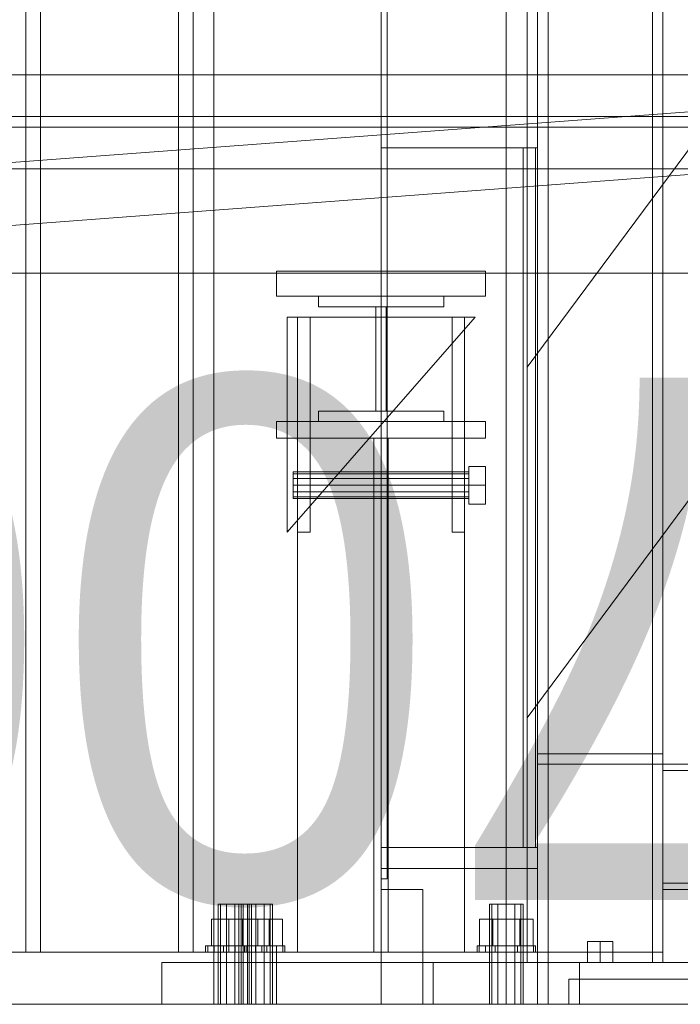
# Model space of a CAD drawing. Header units: millimetres. Extents: x -2233 to 61924, y -68080 to 6847.
# Tile 12 of 256: x -1573 to -1257, y -36000 to -35529. Entities that reach past the tile are written whole.
import ezdxf

# ---------------------------------------------------------------- set-up
doc = ezdxf.new("R2010")
doc.units = ezdxf.units.MM
for name, color, linetype, lineweight in [('COTAS_O', 1, 'Continuous', 0), ('frontal_briquetadora', 7, 'Continuous', 0), ('frontal_C03', 7, 'Continuous', 0), ('frontal_C04', 7, 'Continuous', 0), ('frontal_dosificador', 7, 'Continuous', 0), ('frontal_secador', 7, 'Continuous', 0)]:
    doc.layers.add(name, color=color, linetype=linetype, lineweight=lineweight)
doc.dimstyles.new('R19_100', dxfattribs={"dimtxt": 250, "dimasz": 150, "dimexe": 150, "dimexo": 80, "dimgap": 100, "dimtad": 1, "dimtih": 1, "dimtoh": 1, "dimdsep": 46, "dimcen": 0.09, "dimadec": 0, "dimazin": 0, "dimtfac": 1, "dimtdec": 4, "dimtofl": 0, "dimtmove": 0, "dimatfit": 3, "dimfxl": 1, "dimtolj": 1, "dimtzin": 0, "dimarcsym": 0})

# ---------------------------------------------------------------- blocks, each defined once
blk = doc.blocks.new('DIM_R28_54')
at = {"layer": 'COTAS_O'}
for p, q in [((-1850, -34900), (-1850, -35600)), ((-150, -34900), (-150, -35600)), ((-1850, -35600), (-1700, -35555)), ((-150, -35600), (-300, -35555)), ((-150, -35600), (-1850, -35600)), ((-1850, -35600), (-1700, -35645)), ((-150, -35600), (-300, -35645))]:
    blk.add_line(p, q, dxfattribs=at)
blk.add_text('1700 O', height=250, rotation=180, dxfattribs=at).set_placement((-1000, -35700))
blk = doc.blocks.new('DIM_R28_57')
at = {"layer": 'COTAS_O'}
for p, q in [((-1480, -33670), (-780, -33670)), ((-780, -33670), (-825, -33820)), ((-780, -36000), (-780, -33670)), ((-780, -33670), (-735, -33820)), ((-780, -36000), (-825, -35850)), ((-780, -36000), (-735, -35850)), ((-1480, -36000), (-780, -36000))]:
    blk.add_line(p, q, dxfattribs=at)
blk.add_text('2330 O', height=250, rotation=90, dxfattribs=at).set_placement((-880, -34835))
blk = doc.blocks.new('DIM_R28_58')
at = {"layer": 'COTAS_O'}
for p, q in [((-1480, -35300), (-1330, -35255)), ((490, -35300), (340, -35255)), ((-1480, -36000), (-1480, -35300)), ((-1480, -35300), (490, -35300)), ((-1480, -35300), (-1330, -35345)), ((490, -35300), (340, -35345)), ((490, -36000), (490, -35300))]:
    blk.add_line(p, q, dxfattribs=at)
blk.add_text('1970 O', height=250, dxfattribs=at).set_placement((-495, -35200))
blk = doc.blocks.new('DIM_R28_59')
at = {"layer": 'COTAS_O'}
for p, q in [((-1400, -33000), (-700, -33000)), ((-700, -33000), (-745, -33150)), ((-700, -36000), (-700, -33000)), ((-700, -33000), (-655, -33150)), ((-700, -36000), (-745, -35850)), ((-700, -36000), (-655, -35850)), ((-1400, -36000), (-700, -36000))]:
    blk.add_line(p, q, dxfattribs=at)
blk.add_text('3000 O', height=250, rotation=90, dxfattribs=at).set_placement((-800, -34500))
blk = doc.blocks.new('DIM_R28_60')
at = {"layer": 'COTAS_O'}
for p, q in [((-1400, -35300), (-1250, -35255)), ((1400, -35300), (1250, -35255)), ((-1400, -36000), (-1400, -35300)), ((-1400, -35300), (1400, -35300)), ((-1400, -35300), (-1250, -35345)), ((1400, -35300), (1250, -35345)), ((1400, -36000), (1400, -35300))]:
    blk.add_line(p, q, dxfattribs=at)
blk.add_text('2800 O', height=250, dxfattribs=at).set_placement((0, -35200))

msp = doc.modelspace()

# ---------------------------------------------------------------- linework, layer by layer
at = {"layer": 'frontal_briquetadora'}
for p, q in [((-1480, -35980), (-1480, -34940)), ((-1480, -35980), (-1480, -34950)), ((-1330, -35980), (-1330, -34950)), ((-1330, -35694.962), (-777.418, -34950)), ((-1330, -35862.816), (-720.639, -35041.307)), ((-1330, -35862.816), (-1330, -35694.962)), ((-1505, -36000), (-1505, -35980)), ((-1505, -35980), (-1305, -35980)), ((-1480, -35980), (-1330, -35980)), ((-1305, -36000), (-1305, -35980)), ((-1505, -36000), (-1305, -36000))]:
    msp.add_line(p, q, dxfattribs=at)
at = {"layer": 'frontal_C03'}
for p, q in [((-1570, -35975), (-1570, -32996.942)), ((-1563, -35975), (-1563, -32996.942)), ((-1497, -35975), (-1497, -32996.942)), ((-1490, -35975), (-1490, -32996.942)), ((-1570, -35975), (-1570, -33266.434)), ((-1563, -35975), (-1563, -33266.434)), ((-1497, -35975), (-1497, -33266.434)), ((-1490, -35975), (-1490, -33266.434)), ((-1570, -35975), (-1570, -33805.417)), ((-1563, -35975), (-1563, -33805.417)), ((-1497, -35975), (-1497, -33805.417)), ((-1490, -35975), (-1490, -33805.417)), ((-1570, -35975), (-1570, -34411.773)), ((-1563, -35975), (-1563, -34411.773)), ((-1497, -35975), (-1497, -34411.773)), ((-1490, -35975), (-1490, -34411.773)), ((-1570, -35975), (-1570, -35018.129)), ((-1563, -35975), (-1563, -35018.129)), ((-1497, -35975), (-1497, -35018.129)), ((-1490, -35975), (-1490, -35018.129)), ((-1570, -35975), (-1570, -35477.158)), ((-1563, -35975), (-1563, -35477.158)), ((-1497, -35975), (-1497, -35477.158)), ((-1490, -35975), (-1490, -35477.158)), ((-1476.928, -35952), (-1478, -35952)), ((-1478, -36000), (-1478, -35952)), ((-1474, -35952), (-1476.928, -35952)), ((-1476.928, -36000), (-1476.928, -35952)), ((-1470, -35952), (-1474, -35952)), ((-1474, -36000), (-1474, -35952)), ((-1470, -35952), (-1466, -35952)), ((-1470, -35952), (-1470, -36000)), ((-1466, -35952), (-1463.072, -35952)), ((-1466, -36000), (-1466, -35952)), ((-1463.072, -35952), (-1462, -35952)), ((-1463.072, -36000), (-1463.072, -35952)), ((-1462, -36000), (-1462, -35952)), ((-1470, -35959.2), (-1481.085, -35959.2)), ((-1481.085, -35972), (-1481.085, -35959.2)), ((-1470, -35959.2), (-1458.915, -35959.2)), ((-1470, -35959.2), (-1470, -35972)), ((-1458.915, -35972), (-1458.915, -35959.2)), ((-1482.934, -35972), (-1484, -35972)), ((-1484, -35975), (-1484, -35972)), ((-1479.899, -35972), (-1482.934, -35972)), ((-1482.934, -35975), (-1482.934, -35972)), ((-1481.085, -35972), (-1470, -35972)), ((-1475.358, -35972), (-1479.899, -35972)), ((-1479.899, -35975), (-1479.899, -35972)), ((-1470, -35972), (-1475.358, -35972)), ((-1475.358, -35975), (-1475.358, -35972)), ((-1470, -35972), (-1464.642, -35972)), ((-1470, -35972), (-1470, -35975)), ((-1470, -35972), (-1458.915, -35972)), ((-1464.642, -35972), (-1460.101, -35972)), ((-1464.642, -35975), (-1464.642, -35972)), ((-1460.101, -35972), (-1457.066, -35972)), ((-1460.101, -35975), (-1460.101, -35972)), ((-1457.066, -35972), (-1456, -35972)), ((-1457.066, -35975), (-1457.066, -35972)), ((-1456, -35975), (-1456, -35972)), ((-1610, -35975), (-1450, -35975)), ((-1570, -35975), (-1563, -35975)), ((-1563, -35975), (-1497, -35975)), ((-1497, -35975), (-1490, -35975)), ((-1482.934, -35975), (-1484, -35975)), ((-1479.899, -35975), (-1482.934, -35975)), ((-1475.358, -35975), (-1479.899, -35975)), ((-1475.358, -35975), (-1470, -35975)), ((-1470, -35975), (-1464.642, -35975)), ((-1464.642, -35975), (-1460.101, -35975)), ((-1460.101, -35975), (-1457.066, -35975)), ((-1457.066, -35975), (-1456, -35975)), ((-1450, -36000), (-1450, -35975)), ((-1610, -36000), (-1450, -36000)), ((-1476.928, -36000), (-1478, -36000)), ((-1474, -36000), (-1476.928, -36000)), ((-1474, -36000), (-1470, -36000)), ((-1470, -36000), (-1466, -36000)), ((-1466, -36000), (-1463.072, -36000)), ((-1463.072, -36000), (-1462, -36000))]:
    msp.add_line(p, q, dxfattribs=at)
at = {"layer": 'frontal_C04'}
for p, q in [((-1751.122, -35610.042), (-551.122, -35520.042)), ((-1748.878, -35639.958), (-548.878, -35549.958)), ((-1750, -35555), (-550, -35555)), ((-1750, -35575), (2600, -35575)), ((-1750, -35580), (2600, -35580)), ((-1750, -35600), (-550, -35600)), ((-1750, -35650), (-550, -35650)), ((-1450, -35649), (-1350, -35649)), ((-1450, -35649), (-1450, -35661)), ((-1350, -35661), (-1350, -35649)), ((-1450, -35661), (-1350, -35661)), ((-1430, -35666), (-1430, -35661)), ((-1430, -35661), (-1370, -35661)), ((-1370, -35661), (-1370, -35666)), ((-1370, -35666), (-1430, -35666)), ((-1402.5, -35716), (-1402.5, -35666)), ((-1402.5, -35666), (-1397.5, -35666)), ((-1397.5, -35666), (-1397.5, -35716)), ((-1445, -35774), (-1355, -35671)), ((-1355, -35671), (-1445, -35671)), ((-1445, -35671), (-1445, -35774)), ((-1440, -35774), (-1440, -35671)), ((-1440, -35671), (-1434, -35671)), ((-1434, -35774), (-1434, -35671)), ((-1366, -35774), (-1366, -35671)), ((-1366, -35671), (-1360, -35671)), ((-1360, -35774), (-1360, -35671)), ((-1430, -35721), (-1430, -35716)), ((-1430, -35716), (-1370, -35716)), ((-1397.5, -35716), (-1402.5, -35716)), ((-1370, -35716), (-1370, -35721)), ((-1450, -35721), (-1350, -35721)), ((-1450, -35721), (-1450, -35729)), ((-1370, -35721), (-1430, -35721)), ((-1350, -35729), (-1350, -35721)), ((-1450, -35729), (-1350, -35729)), ((-1440, -35729), (-1360, -35729)), ((-1440, -35729), (-1440, -35975)), ((-1403.5, -35729), (-1396.5, -35729)), ((-1403.5, -35729), (-1403.5, -35975)), ((-1396.5, -35975), (-1396.5, -35729)), ((-1360, -35975), (-1360, -35729)), ((-1358, -35751.5), (-1358, -35742.493)), ((-1358, -35742.493), (-1350, -35742.493)), ((-1350, -35751.5), (-1350, -35742.493)), ((-1442, -35745.957), (-1442, -35745.1)), ((-1442, -35745.1), (-1358, -35745.1)), ((-1442, -35748.3), (-1442, -35745.957)), ((-1442, -35745.957), (-1358, -35745.957)), ((-1358, -35745.957), (-1358, -35745.1)), ((-1358, -35748.3), (-1358, -35745.957)), ((-1442, -35751.5), (-1442, -35748.3)), ((-1442, -35748.3), (-1358, -35748.3)), ((-1442, -35754.7), (-1442, -35751.5)), ((-1358, -35751.5), (-1442, -35751.5)), ((-1358, -35751.5), (-1358, -35748.3)), ((-1358, -35751.5), (-1358, -35754.7)), ((-1358, -35760.507), (-1358, -35751.5)), ((-1350, -35751.5), (-1358, -35751.5)), ((-1350, -35751.5), (-1350, -35760.507)), ((-1442, -35754.7), (-1442, -35757.043)), ((-1442, -35754.7), (-1358, -35754.7)), ((-1442, -35757.043), (-1442, -35757.9)), ((-1442, -35757.043), (-1358, -35757.043)), ((-1358, -35754.7), (-1358, -35757.043)), ((-1358, -35757.043), (-1358, -35757.9)), ((-1442, -35757.9), (-1358, -35757.9)), ((-1358, -35760.507), (-1350, -35760.507)), ((-1434, -35774), (-1440, -35774)), ((-1360, -35774), (-1366, -35774)), ((-1466.928, -35952), (-1468, -35952)), ((-1468, -36000), (-1468, -35952)), ((-1464, -35952), (-1466.928, -35952)), ((-1466.928, -36000), (-1466.928, -35952)), ((-1460, -35952), (-1464, -35952)), ((-1464, -36000), (-1464, -35952)), ((-1456, -35952), (-1460, -35952)), ((-1460, -36000), (-1460, -35952)), ((-1453.072, -35952), (-1456, -35952)), ((-1456, -36000), (-1456, -35952)), ((-1452, -35952), (-1453.072, -35952)), ((-1453.072, -36000), (-1453.072, -35952)), ((-1452, -35952), (-1452, -36000)), ((-1346.928, -35952), (-1348, -35952)), ((-1348, -36000), (-1348, -35952)), ((-1344, -35952), (-1346.928, -35952)), ((-1346.928, -36000), (-1346.928, -35952)), ((-1340, -35952), (-1344, -35952)), ((-1344, -36000), (-1344, -35952)), ((-1336, -35952), (-1340, -35952)), ((-1340, -36000), (-1340, -35952)), ((-1333.072, -35952), (-1336, -35952)), ((-1336, -36000), (-1336, -35952)), ((-1332, -35952), (-1333.072, -35952)), ((-1333.072, -36000), (-1333.072, -35952)), ((-1332, -35952), (-1332, -36000)), ((-1466.4, -35959.2), (-1472.8, -35959.2)), ((-1472.8, -35972), (-1472.8, -35959.2)), ((-1453.6, -35959.2), (-1466.4, -35959.2)), ((-1466.4, -35972), (-1466.4, -35959.2)), ((-1447.2, -35959.2), (-1453.6, -35959.2)), ((-1453.6, -35972), (-1453.6, -35959.2)), ((-1447.2, -35959.2), (-1447.2, -35972)), ((-1346.4, -35959.2), (-1352.8, -35959.2)), ((-1352.8, -35972), (-1352.8, -35959.2)), ((-1333.6, -35959.2), (-1346.4, -35959.2)), ((-1346.4, -35972), (-1346.4, -35959.2)), ((-1327.2, -35959.2), (-1333.6, -35959.2)), ((-1333.6, -35972), (-1333.6, -35959.2)), ((-1327.2, -35959.2), (-1327.2, -35972)), ((-1472.934, -35972), (-1474, -35972)), ((-1474, -35975), (-1474, -35972)), ((-1469.899, -35972), (-1472.934, -35972)), ((-1472.934, -35975), (-1472.934, -35972)), ((-1466.4, -35972), (-1472.8, -35972)), ((-1465.358, -35972), (-1469.899, -35972)), ((-1469.899, -35975), (-1469.899, -35972)), ((-1453.6, -35972), (-1466.4, -35972)), ((-1460, -35972), (-1465.358, -35972)), ((-1465.358, -35975), (-1465.358, -35972)), ((-1454.642, -35972), (-1460, -35972)), ((-1460, -35975), (-1460, -35972)), ((-1450.101, -35972), (-1454.642, -35972)), ((-1454.642, -35975), (-1454.642, -35972)), ((-1453.6, -35972), (-1447.2, -35972)), ((-1447.066, -35972), (-1450.101, -35972)), ((-1450.101, -35975), (-1450.101, -35972)), ((-1446, -35972), (-1447.066, -35972)), ((-1447.066, -35975), (-1447.066, -35972)), ((-1446, -35972), (-1446, -35975)), ((-1352.934, -35972), (-1354, -35972)), ((-1354, -35975), (-1354, -35972)), ((-1349.899, -35972), (-1352.934, -35972)), ((-1352.934, -35975), (-1352.934, -35972)), ((-1346.4, -35972), (-1352.8, -35972)), ((-1345.358, -35972), (-1349.899, -35972)), ((-1349.899, -35975), (-1349.899, -35972)), ((-1333.6, -35972), (-1346.4, -35972)), ((-1340, -35972), (-1345.358, -35972)), ((-1345.358, -35975), (-1345.358, -35972)), ((-1334.642, -35972), (-1340, -35972)), ((-1340, -35975), (-1340, -35972)), ((-1330.101, -35972), (-1334.642, -35972)), ((-1334.642, -35975), (-1334.642, -35972)), ((-1333.6, -35972), (-1327.2, -35972)), ((-1327.066, -35972), (-1330.101, -35972)), ((-1330.101, -35975), (-1330.101, -35972)), ((-1326, -35972), (-1327.066, -35972)), ((-1327.066, -35975), (-1327.066, -35972)), ((-1326, -35972), (-1326, -35975)), ((-1480, -35975), (-1320, -35975)), ((-1480, -35975), (-1480, -36000)), ((-1472.934, -35975), (-1474, -35975)), ((-1469.899, -35975), (-1472.934, -35975)), ((-1465.358, -35975), (-1469.899, -35975)), ((-1460, -35975), (-1465.358, -35975)), ((-1454.642, -35975), (-1460, -35975)), ((-1450.101, -35975), (-1454.642, -35975)), ((-1447.066, -35975), (-1450.101, -35975)), ((-1447.066, -35975), (-1446, -35975)), ((-1440, -35975), (-1360, -35975)), ((-1403.5, -35975), (-1396.5, -35975)), ((-1352.934, -35975), (-1354, -35975)), ((-1349.899, -35975), (-1352.934, -35975)), ((-1345.358, -35975), (-1349.899, -35975)), ((-1340, -35975), (-1345.358, -35975)), ((-1334.642, -35975), (-1340, -35975)), ((-1330.101, -35975), (-1334.642, -35975)), ((-1327.066, -35975), (-1330.101, -35975)), ((-1327.066, -35975), (-1326, -35975)), ((-1320, -36000), (-1320, -35975)), ((-1480, -36000), (-1320, -36000)), ((-1466.928, -36000), (-1468, -36000)), ((-1464, -36000), (-1466.928, -36000)), ((-1460, -36000), (-1464, -36000)), ((-1456, -36000), (-1460, -36000)), ((-1453.072, -36000), (-1456, -36000)), ((-1453.072, -36000), (-1452, -36000)), ((-1346.928, -36000), (-1348, -36000)), ((-1344, -36000), (-1346.928, -36000)), ((-1340, -36000), (-1344, -36000)), ((-1336, -36000), (-1340, -36000)), ((-1333.072, -36000), (-1336, -36000)), ((-1333.072, -36000), (-1332, -36000))]:
    msp.add_line(p, q, dxfattribs=at)
at = {"layer": 'frontal_dosificador'}
for p, q in [((-1090, -35988), (-1310, -35988)), ((-1310, -36000), (-1310, -35988)), ((-1090, -36000), (-1310, -36000))]:
    msp.add_line(p, q, dxfattribs=at)
at = {"layer": 'frontal_secador'}
for p, q in [((-1400, -36000), (-1400, -33000)), ((-1340, -36000), (-1340, -33000)), ((-1400, -36000), (-1400, -33075)), ((-1400, -35590), (-1400, -33075)), ((-1400, -35940), (-1400, -33075)), ((-1397, -35940), (-1397, -33075)), ((-1325, -36000), (-1325, -33075)), ((-1325, -35590), (-1325, -33075)), ((-1325, -35980), (-1325, -33075)), ((-1320, -35980), (-1320, -33075)), ((-1270, -35980), (-1270, -33075)), ((-1265, -35980), (-1265, -33075)), ((-1400, -36000), (-1400, -33250)), ((-1400, -36000), (-1400, -35100)), ((-1400, -35590), (-1325, -35590)), ((-1400, -35925), (-1400, -35590)), ((-1332, -35590), (-1326, -35590)), ((-1332, -35925), (-1332, -35590)), ((-1326, -35925), (-1326, -35590)), ((-1325, -35925), (-1325, -35590)), ((-1325, -35880), (-1265, -35880)), ((-1325, -35885), (-1325, -35880)), ((-1265, -35885), (-1265, -35880)), ((-1325, -35885), (-1265, -35885)), ((-1325, -35885), (-1320, -35885)), ((-1325, -35975), (-1325, -35885)), ((-1320, -35975), (-1320, -35885)), ((-1270, -35885), (-1265, -35885)), ((-1270, -35975), (-1270, -35885)), ((-1265, -35885), (1265, -35885)), ((-1265, -35888), (-1265, -35885)), ((-1265, -35975), (-1265, -35885)), ((-1265, -35888), (1265, -35888)), ((-1265, -35942), (-1265, -35888)), ((-1400, -35925), (-1325, -35925)), ((-1400, -36000), (-1400, -35925)), ((-1400, -35935), (-1400, -35925)), ((-1332, -35925), (-1326, -35925)), ((-1325, -36000), (-1325, -35925)), ((-1325, -35935), (-1325, -35925)), ((-1400, -35935), (-1325, -35935)), ((-1400, -35940), (-1397, -35940)), ((-1400, -35945), (-1380, -35945)), ((-1400, -36000), (-1400, -35945)), ((-1380, -36000), (-1380, -35945)), ((-1265, -35942), (1265, -35942)), ((-1265, -35945), (-1265, -35942)), ((-1265, -35945), (1265, -35945)), ((-1295, -35970), (-1301.062, -35970)), ((-1301.062, -35980), (-1301.062, -35970)), ((-1295, -35970), (-1288.938, -35970)), ((-1295, -35970), (-1295, -35980)), ((-1288.938, -35980), (-1288.938, -35970)), ((-1325, -35975), (-1265, -35975)), ((-1325, -35980), (-1325, -35975)), ((-1325, -35975), (-1320, -35975)), ((-1270, -35975), (-1265, -35975)), ((-1265, -35980), (-1265, -35975)), ((-1375, -35980), (-1215, -35980)), ((-1375, -36000), (-1375, -35980)), ((-1325, -35980), (-1320, -35980)), ((-1325, -35980), (-1265, -35980)), ((-1320, -35980), (-1270, -35980)), ((-1301.062, -35980), (-1295, -35980)), ((-1295, -35980), (-1288.938, -35980)), ((-1270, -35980), (-1265, -35980)), ((-1400, -36000), (-1325, -36000)), ((-1400, -36000), (-1380, -36000)), ((-1400, -36000), (1400, -36000)), ((-1400, -36000), (-1340, -36000)), ((-1375, -36000), (-1215, -36000))]:
    msp.add_line(p, q, dxfattribs=at)

# ---------------------------------------------------------------- dimensions: what is measured, and where the dimension line sits
at = {"layer": 'COTAS_O'}
for p1, p2, distance, picture, middle in [((-1400, -36000), (-1400, -33000), -700, 'DIM_R28_59', (-700, -34500)), ((-1480, -36000), (-1480, -33670), -700, 'DIM_R28_57', (-780, -34835)), ((-150, -34900), (-1850, -34900), 700, 'DIM_R28_54', (-1000, -35600)), ((-1480, -36000), (490, -36000), 700, 'DIM_R28_58', (-495, -35300)), ((-1400, -36000), (1400, -36000), 700, 'DIM_R28_60', (0, -35300))]:
    dim = msp.add_aligned_dim(p1=p1, p2=p2, distance=distance, text='<> O', dimstyle='R19_100', dxfattribs=at)
    dim.commit()
    dim.dimension.update_dxf_attribs({"geometry": picture, "text_midpoint": middle})

doc.saveas('drawing.dxf')
